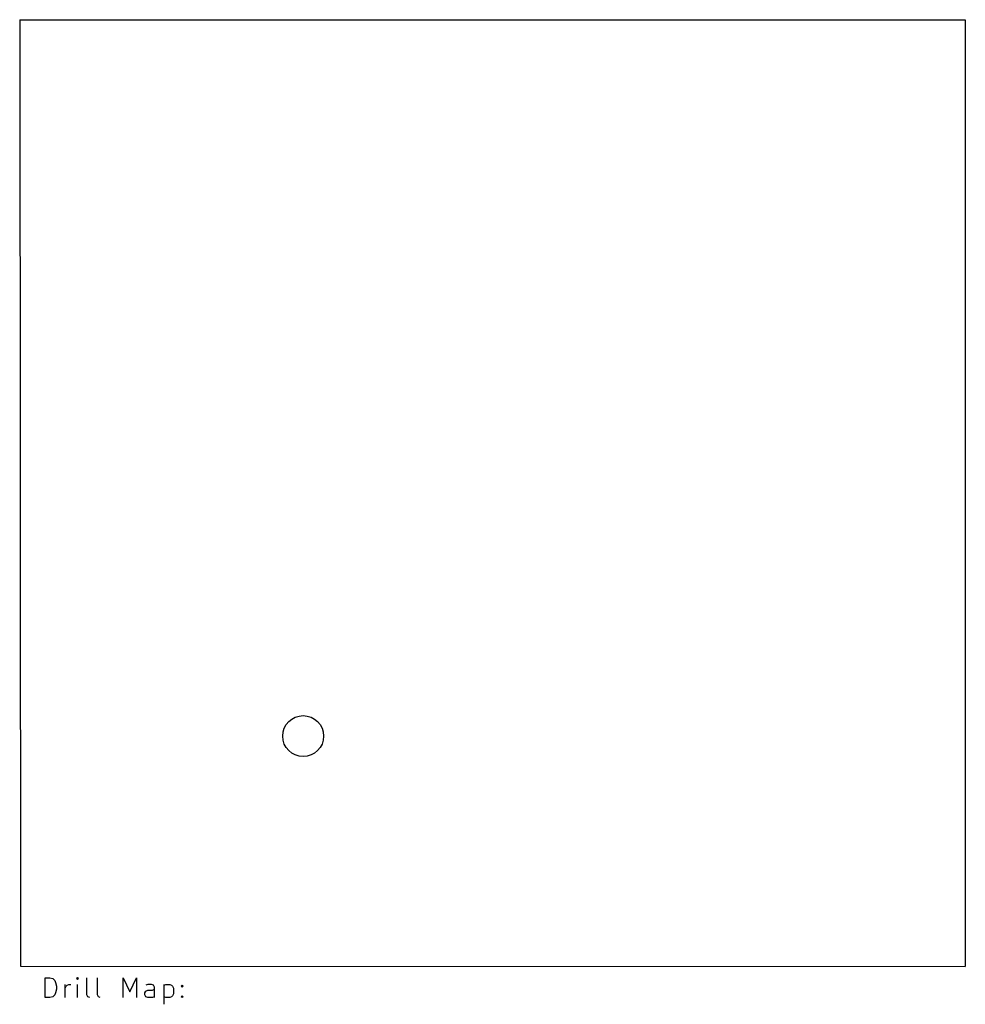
# Model space of a CAD drawing. Extents: x 0 to 94.7, y -98.7 to 0.
import ezdxf

# ---------------------------------------------------------------- set-up
doc = ezdxf.new("R2010")
doc.units = 0
doc.layers.add('BLACK', color=7, linetype='CONTINUOUS')

msp = doc.modelspace()

# ---------------------------------------------------------------- linework, layer by layer
at = {"layer": 'BLACK', "linetype": 'CONTINUOUS'}
for p, q in [((0, 0), (94.72, 0)), ((0, 0), (0.07, -94.85)), ((94.72, 0), (94.73, -94.86)), ((0.07, -94.85), (94.73, -94.86)), ((2.55119, -97.9898), (2.55119, -95.9898)), ((2.55119, -95.9898), (3.02738, -95.9898)), ((3.02738, -95.9898), (3.31309, -96.085)), ((3.31309, -96.085), (3.50357, -96.2755)), ((3.50357, -96.2755), (3.59881, -96.466)), ((3.59881, -96.466), (3.69405, -96.8469)), ((4.55119, -97.9898), (4.55119, -96.6564)), ((4.74167, -96.7517), (4.93214, -96.6564)), ((4.93214, -96.6564), (5.12262, -96.6564)), ((5.78928, -95.9898), (5.69405, -96.085)), ((5.69405, -96.085), (5.78928, -96.1802)), ((5.88452, -96.085), (5.78928, -95.9898)), ((5.78928, -95.9898), (5.78928, -96.1802)), ((5.78928, -96.1802), (5.88452, -96.085)), ((5.78928, -97.9898), (5.78928, -96.6564)), ((6.74167, -97.704), (6.74167, -95.9898)), ((7.78928, -97.704), (7.78928, -95.9898)), ((10.3607, -97.9898), (10.3607, -95.9898)), ((10.3607, -95.9898), (11.0274, -97.4183)), ((11.0274, -97.4183), (11.694, -95.9898)), ((11.694, -95.9898), (11.694, -97.9898)), ((12.8369, -96.6564), (12.6464, -96.7517)), ((13.2179, -96.6564), (12.8369, -96.6564)), ((13.4083, -96.7517), (13.2179, -96.6564)), ((14.456, -96.6564), (14.456, -98.6564)), ((14.456, -96.7517), (14.6464, -96.6564)), ((14.6464, -96.6564), (15.0274, -96.6564)), ((15.0274, -96.6564), (15.2179, -96.7517)), ((3.59881, -97.5136), (3.50357, -97.704)), ((3.69405, -97.1326), (3.59881, -97.5136)), ((3.69405, -96.8469), (3.69405, -97.1326)), ((4.55119, -97.0374), (4.64643, -96.8469)), ((4.64643, -96.8469), (4.74167, -96.7517)), ((12.5512, -97.5136), (12.6464, -97.3231)), ((12.5512, -97.704), (12.5512, -97.5136)), ((12.6464, -97.3231), (12.8369, -97.2279)), ((12.8369, -97.2279), (13.3131, -97.2279)), ((13.3131, -97.2279), (13.5036, -97.1326)), ((13.5036, -96.9421), (13.4083, -96.7517)), ((13.5036, -97.9898), (13.5036, -96.9421)), ((15.2179, -96.7517), (15.3131, -96.8469)), ((15.3131, -96.8469), (15.4083, -97.0374)), ((15.4083, -97.6088), (15.3131, -97.7993)), ((15.4083, -97.0374), (15.4083, -97.6088)), ((16.1702, -96.8469), (16.2655, -96.7517)), ((16.2655, -96.9421), (16.1702, -96.8469)), ((16.2655, -96.7517), (16.3607, -96.8469)), ((16.2655, -96.7517), (16.2655, -96.9421)), ((16.3607, -96.8469), (16.2655, -96.9421)), ((3.02738, -97.9898), (2.55119, -97.9898)), ((3.31309, -97.8945), (3.02738, -97.9898)), ((3.50357, -97.704), (3.31309, -97.8945)), ((6.8369, -97.8945), (6.74167, -97.704)), ((7.02738, -97.9898), (6.8369, -97.8945)), ((7.88452, -97.8945), (7.78928, -97.704)), ((8.075, -97.9898), (7.88452, -97.8945)), ((12.6464, -97.8945), (12.5512, -97.704)), ((12.8369, -97.9898), (12.6464, -97.8945)), ((13.3131, -97.9898), (12.8369, -97.9898)), ((13.5036, -97.8945), (13.3131, -97.9898)), ((14.6464, -97.9898), (14.456, -97.8945)), ((15.0274, -97.9898), (14.6464, -97.9898)), ((15.2179, -97.8945), (15.0274, -97.9898)), ((15.3131, -97.7993), (15.2179, -97.8945)), ((16.1702, -97.8945), (16.2655, -97.7993)), ((16.2655, -97.9898), (16.1702, -97.8945)), ((16.2655, -97.7993), (16.3607, -97.8945)), ((16.2655, -97.7993), (16.2655, -97.9898)), ((16.3607, -97.8945), (16.2655, -97.9898))]:
    msp.add_line(p, q, dxfattribs=at)
at = {"layer": 'BLACK'}
msp.add_circle((28.3972, -71.7804), 2.05, dxfattribs=at)

doc.saveas('drawing.dxf')
